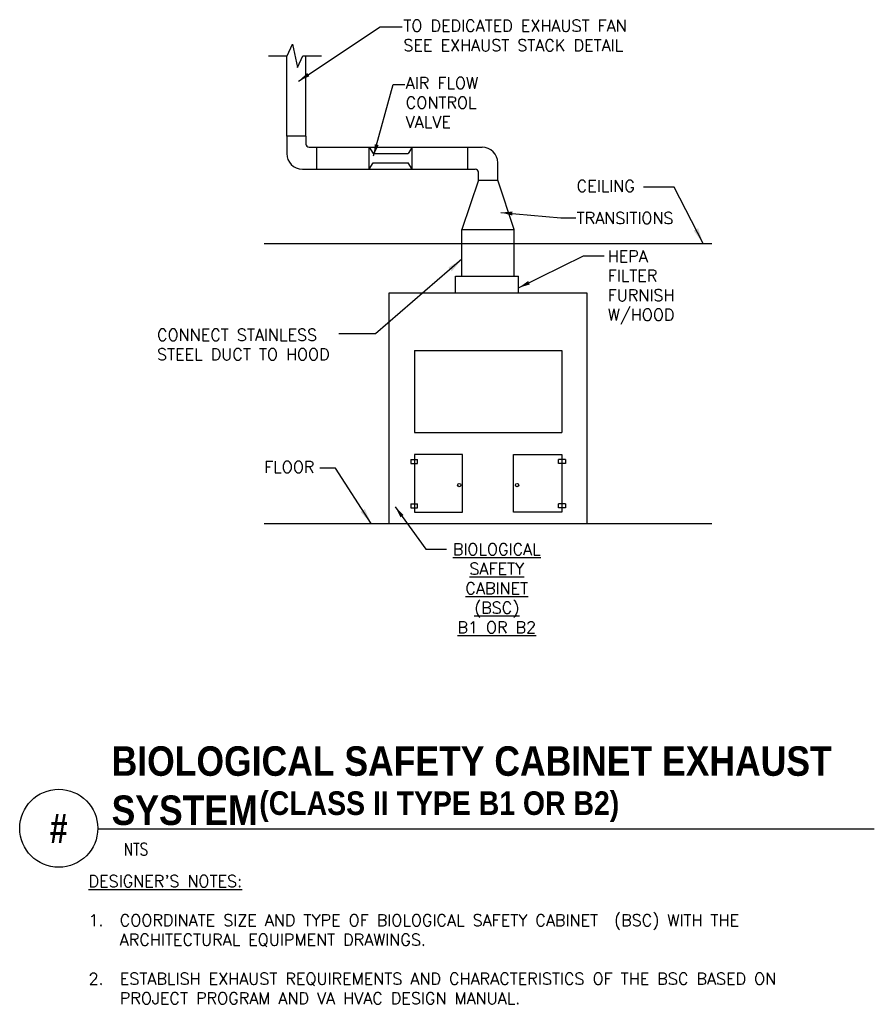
# Model space of a CAD drawing. Header units: inches. Extents: x 0.34 to 7.18, y -1.97 to 5.92.
import ezdxf
from ezdxf.enums import TextEntityAlignment as Align

# ---------------------------------------------------------------- set-up
doc = ezdxf.new("R2010")
doc.units = ezdxf.units.IN
doc.header["$MEASUREMENT"] = 0
for name, color, linetype in [('M-DETL-DIMS', 2, 'Continuous'), ('M-DETL-HEVY', 5, 'Continuous'), ('M-DETL-MEDM', 4, 'Continuous'), ('M-DETL-TEXT', 2, 'Continuous')]:
    doc.layers.add(name, color=color, linetype=linetype)
doc.styles.add('BOLD', font='bold.shx', dxfattribs={"width": 0.9})
doc.styles.add('Romans', font='romans.shx')
doc.dimstyles.new('VA-Dims', dxfattribs={"dimtxt": 0.09375, "dimasz": 0.09375, "dimexe": 0.09375, "dimexo": 0.03125, "dimgap": 0.02, "dimtad": 1, "dimdec": 5, "dimzin": 0, "dimdsep": 46, "dimlunit": 4, "dimtxsty": 'Romans', "dimblk": 'ARCHTICK', "dimcen": 0.09375, "dimclrd": 256, "dimclre": 256, "dimclrt": 256, "dimadec": 0, "dimazin": 0, "dimtfac": 1, "dimtdec": 5, "dimtofl": 0, "dimtmove": 0, "dimatfit": 3, "dimfxl": 1, "dimfrac": 2, "dimtolj": 1, "dimtzin": 0, "dimlwd": -1, "dimlwe": -1, "dimarcsym": 0})
doc.dimstyles.new('VA-Lead', dxfattribs={"dimtxt": 0.09375, "dimasz": 0.125, "dimexe": 0.125, "dimexo": 0.03125, "dimgap": 0.02, "dimtad": 1, "dimdec": 5, "dimzin": 0, "dimdsep": 46, "dimlunit": 4, "dimtxsty": 'Romans', "dimcen": 0.125, "dimclrd": 256, "dimclre": 256, "dimclrt": 256, "dimadec": 0, "dimazin": 0, "dimtfac": 1, "dimtdec": 5, "dimtofl": 0, "dimtmove": 0, "dimatfit": 3, "dimfxl": 1, "dimfrac": 2, "dimtolj": 1, "dimtzin": 0, "dimlwd": -1, "dimlwe": -1, "dimarcsym": 0})

# ---------------------------------------------------------------- blocks, each defined once
blk = doc.blocks.new('_ArchTick')
at = {"color": 0, "linetype": 'ByBlock', "const_width": 0.15}
blk.add_lwpolyline([(-0.5, -0.5), (0.5, 0.5)], dxfattribs=at)

msp = doc.modelspace()

# ---------------------------------------------------------------- linework, layer by layer
at = {"layer": 'M-DETL-DIMS'}
for p, q in [((3.4975, 3.2715), (3.4975, 2.6149)), ((3.4975, 3.2715), (4.6768, 3.2715)), ((4.6768, 3.2715), (4.6768, 2.6149)), ((3.4975, 2.6149), (4.6768, 2.6149)), ((3.4677, 2.398), (3.4677, 2.3646)), ((3.4677, 2.398), (3.5229, 2.398)), ((3.4975, 2.4387), (3.4975, 1.9746)), ((3.8834, 2.4387), (3.4975, 2.4387)), ((3.5229, 2.3646), (3.5229, 2.398)), ((3.8834, 1.9746), (3.8834, 2.4387)), ((4.2909, 1.9746), (4.2909, 2.4387)), ((4.2909, 2.4387), (4.6768, 2.4387)), ((4.6515, 2.3646), (4.6515, 2.398)), ((4.7067, 2.398), (4.6515, 2.398)), ((4.6768, 2.4387), (4.6768, 1.9746)), ((4.7067, 2.398), (4.7067, 2.3646)), ((3.4677, 2.3646), (3.5229, 2.3646)), ((4.7067, 2.3646), (4.6515, 2.3646)), ((3.4677, 2.0428), (3.4677, 2.0094)), ((3.4677, 2.0428), (3.5229, 2.0428)), ((3.4677, 2.0094), (3.5229, 2.0094)), ((3.4975, 1.9746), (3.8834, 1.9746)), ((3.5229, 2.0094), (3.5229, 2.0428)), ((4.6768, 1.9746), (4.2909, 1.9746)), ((4.6515, 2.0094), (4.6515, 2.0428)), ((4.7067, 2.0428), (4.6515, 2.0428)), ((4.7067, 2.0094), (4.6515, 2.0094)), ((4.7067, 2.0428), (4.7067, 2.0094))]:
    msp.add_line(p, q, dxfattribs=at)
for centre in [(3.8566, 2.1927), (4.3189, 2.1927)]:
    msp.add_circle(centre, 0.0134, dxfattribs=at)
at = {"layer": 'M-DETL-HEVY', "linetype": 'Continuous'}
for p, q in [((2.4755, 4.9865), (2.4755, 5.6299)), ((2.6295, 4.9865), (2.6295, 5.6299)), ((2.4755, 4.9865), (2.4755, 4.8475)), ((2.6295, 4.9865), (2.6295, 4.9235)), ((2.6545, 4.8985), (4.0392, 4.8985)), ((4.1642, 4.6345), (4.1642, 4.7735)), ((2.6005, 4.7225), (3.9852, 4.7225)), ((4.0102, 4.6345), (4.0102, 4.6975)), ((4.0102, 4.6345), (3.8782, 4.2385)), ((4.2962, 4.2385), (4.1642, 4.6345)), ((3.8782, 3.8645), (3.8782, 4.2385)), ((4.2962, 3.8645), (4.2962, 4.2385)), ((3.8782, 4.1285), (4.2962, 4.1285)), ((3.8263, 3.8645), (4.3295, 3.8645)), ((3.8263, 3.7325), (3.8263, 3.8645)), ((4.3295, 3.7325), (4.3295, 3.8645)), ((3.2952, 3.7325), (4.8792, 3.7325)), ((3.2952, 1.8845), (3.2952, 3.7325)), ((4.8792, 3.7325), (4.8792, 1.8845))]:
    msp.add_line(p, q, dxfattribs=at)
for centre, radius, start, end in [((2.6545, 4.9235), 0.025, 180, 270), ((4.0392, 4.7735), 0.125, 0, 90), ((2.6005, 4.8475), 0.125, 180, 270), ((3.9852, 4.6975), 0.025, 0, 90)]:
    msp.add_arc(centre, radius, start, end, dxfattribs=at)
at = {"layer": 'M-DETL-MEDM', "linetype": 'Continuous'}
for p, q in [((2.6295, 4.9865), (2.4755, 4.9865)), ((2.7175, 4.7225), (2.7175, 4.8985)), ((3.1341, 4.7225), (3.1341, 4.8985)), ((3.1341, 4.8985), (3.1665, 4.8469)), ((3.4795, 4.8985), (3.4471, 4.8469)), ((3.4795, 4.7225), (3.4795, 4.8985)), ((3.9222, 4.8985), (3.9222, 4.7225)), ((3.1665, 4.8469), (3.4471, 4.8469)), ((3.1341, 4.7225), (3.1665, 4.7742)), ((3.1665, 4.7742), (3.4471, 4.7742)), ((3.4795, 4.7225), (3.4471, 4.7742)), ((4.0102, 4.6345), (4.1642, 4.6345)), ((3.8782, 4.2385), (4.2962, 4.2385)), ((2.2952, 4.1285), (5.8792, 4.1285)), ((2.2952, 1.8845), (5.8792, 1.8845))]:
    msp.add_line(p, q, dxfattribs=at)
at = {"layer": 'M-DETL-TEXT'}
msp.add_line((0.9625, -0.5608), (7.1794, -0.5608), dxfattribs=at)
msp.add_lwpolyline([(2.3285, 5.6299), (2.4785, 5.6299), (2.5205, 5.7236), (2.5625, 5.5362), (2.6045, 5.6299), (2.7545, 5.6299)], dxfattribs=at)
msp.add_circle((0.65, -0.5558), 0.3125, dxfattribs=at)

# ---------------------------------------------------------------- texts
at = {"layer": 'M-DETL-TEXT', "style": 'BOLD', "width": 0.8}
msp.add_text('#', height=0.2362, dxfattribs=at).set_placement((0.65, -0.5558), align=Align.MIDDLE)
at = {"layer": 'M-DETL-TEXT', "style": 'Romans', "width": 0.8}
msp.add_text('NTS', height=0.09843, dxfattribs=at).set_placement((1.1701, -0.7725))
at = {"layer": 'M-DETL-TEXT'}
for s, insert, char_height, width, attachment_point, style in [('TO DEDICATED EXHAUST FAN\\PSEE EXHAUST STACK DETAIL', (3.409, 5.9178), 0.09375, 2.055847, 1, 'Romans'), ('AIR FLOW \\PCONTROL \\PVALVE', (3.4282, 5.4587), 0.09375, 1.761326, 1, 'Romans'), ('CEILING', (4.7962, 4.6345), 0.09375, 0.441964, 1, 'Romans'), ('TRANSITIONS', (4.7962, 4.3777), 0.09375, 0.441964, 1, 'Romans'), ('HEPA FILTER\\PFURNISH\\PW/HOOD', (5.0449, 4.0725), 0.09375, 0.441964, 1, 'Romans'), ('CONNECT STAINLESS STEEL DUCT TO HOOD', (1.4369, 3.4426), 0.09375, 1.761326, 1, 'Romans'), ('FLOOR', (2.2952, 2.3845), 0.09375, 0.373661, 1, 'Romans'), ('{\\LBIOLOGICAL\\PSAFETY\\PCABINET\\P(BSC)\\PB1 OR B2}', (4.1568, 1.7257), 0.09375, 0.844353, 2, 'Romans'), ('\\PBIOLOGICAL SAFETY CABINET EXHAUST\\PSYSTEM', (1.0734, -0.5327), 0.23622, 6.216851, 7, 'BOLD'), ('\\P(CLASS II TYPE B1 OR B2)', (2.2558, -0.5059), 0.188976, 4.973481, 7, 'BOLD'), ("{\\LDESIGNER'S NOTES:\\P}\\P1.\\P\\P\\P2.", (0.8887, -0.9324), 0.09375, 3.297423, 1, 'Romans'), ('\\P\\PCOORDINATE SIZE AND TYPE OF BIOLOGICAL SAFETY CABINET  (BSC) WITH THE ARCHITECTURAL EQUIPMENT DRAWINGS.\\P\\PESTABLISH EXHAUST REQUIREMENTS AND CHARACTERISTICS OF THE BSC BASED ON PROJECT PROGRAM AND VA HVAC DESIGN MANUAL.', (1.1387, -0.9324), 0.09375, 5.823946, 1, 'Romans')]:
    msp.add_mtext(s, dxfattribs=dict(at, insert=insert, char_height=char_height, width=width, attachment_point=attachment_point, style=style))

# ---------------------------------------------------------------- leaders
at = {"layer": 'M-DETL-DIMS'}
for points in [[(2.5697, 5.4275), (3.224, 5.861), (3.3982, 5.861)], [(3.1709, 4.8287), (3.3277, 5.4011), (3.4205, 5.4011)], [(4.1882, 4.3755), (4.6694, 4.3326), (4.7895, 4.3326)], [(4.3308, 3.772), (4.8522, 4.0277), (5.0164, 4.0277)], [(3.3437, 2.0197), (3.5892, 1.6789), (3.7539, 1.6789)]]:
    msp.add_leader(points, dimstyle='VA-Dims', dxfattribs=at)
at = {"layer": 'M-DETL-TEXT'}
for points in [[(5.8083, 4.1285), (5.5771, 4.579), (5.3313, 4.579)], [(3.8782, 4.0018), (3.1849, 3.4039), (2.8929, 3.4039)], [(3.151, 1.8845), (2.8656, 2.3286), (2.7406, 2.3286)]]:
    msp.add_leader(points, dimstyle='VA-Lead', override={"dimtad": 0}, dxfattribs=at)

doc.saveas('drawing.dxf')
